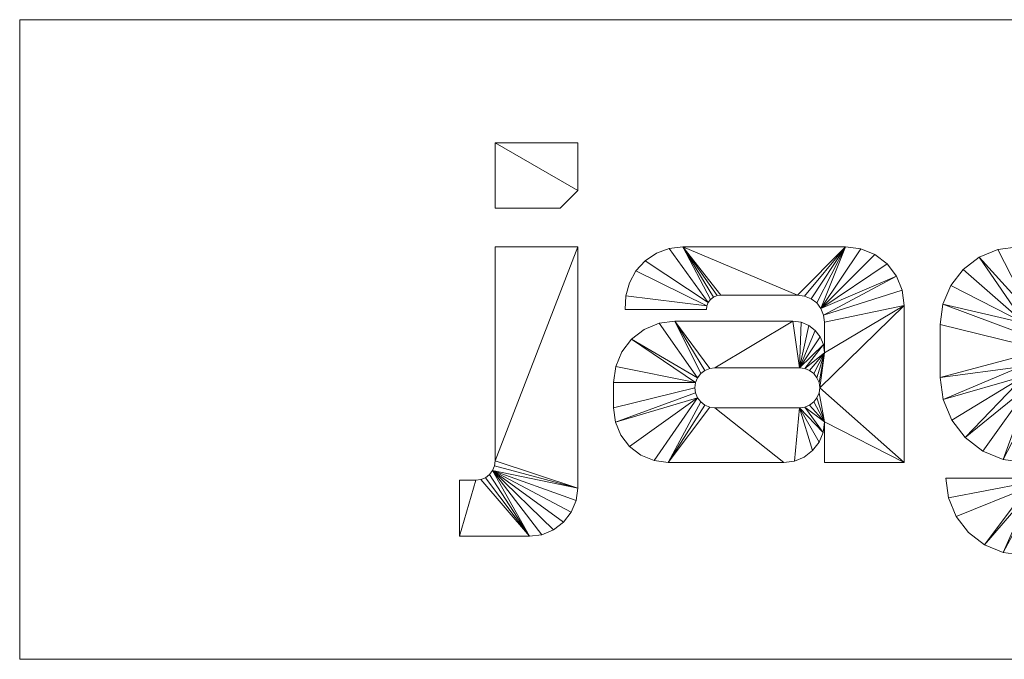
# Model space of a CAD drawing. Header units: millimetres. Extents: x -200 to 200, y -65 to 65.
# Tile 1 of 5: x -200 to 0, y -65 to 65. Entities that reach past the tile are written whole.
import ezdxf

# ---------------------------------------------------------------- set-up
doc = ezdxf.new("R2010")
doc.units = ezdxf.units.MM

# ---------------------------------------------------------------- blocks, each defined once
blk = doc.blocks.new('RSen_56_ME_FB_LOD200 - convector_jaga - temf0_02004010-al0 - freestanding - 10_jaga_tempo freestanding_lxhxd 400x200x130 mm-329489-3D view')
at = {"lineweight": 18}
mesh = blk.add_polyface(dxfattribs=at)
corners = [(200, 65, 320), (-200, 65, 320), (-200, -65, 320), (200, -65, 320)]
mesh.append_faces([[corners[k] for k in face] for face in [(2, 3, 0, 1)]])
mesh = blk.add_polyface(dxfattribs=at)
corners = [(200, 65, 120), (200, -65, 120), (-200, -65, 120), (-200, 65, 120)]
mesh.append_faces([[corners[k] for k in face] for face in [(1, 2, 3, 0)]])
mesh = blk.add_polyface(dxfattribs=at)
corners = [(-200, 65, 320), (200, 65, 320), (200, 65, 120), (-200, 65, 120)]
mesh.append_faces([[corners[k] for k in face] for face in [(3, 0, 1, 2)]])
mesh = blk.add_polyface(dxfattribs=at)
corners = [(-200, -65, 320), (-200, 65, 320), (-200, 65, 120), (-200, -65, 120)]
mesh.append_faces([[corners[k] for k in face] for face in [(3, 0, 1, 2)]])
mesh = blk.add_polyface(dxfattribs=at)
corners = [(200, -65, 320), (-200, -65, 320), (-200, -65, 120), (200, -65, 120)]
mesh.append_faces([[corners[k] for k in face] for face in [(3, 0, 1, 2)]])
blk = doc.blocks.new('RSen_55_GM_FB_logo - SH_jaga - standard-260147-3D view')
at = {"lineweight": 18}
mesh = blk.add_polyface(dxfattribs=at)
corners = [(-86.66, 18.85, 2), (-103.4, 18.85, 2), (-103.4, -24.69, 2), (-103.53, -25.7, 2), (-103.93, -26.65, 2), (-104.55, -27.47, 2), (-105.36, -28.09, 2), (-106.31, -28.48, 2), (-107.33, -28.62, 2), (-110.65, -28.62, 2), (-110.65, -40, 2), (-96.44, -40, 2), (-93.91, -39.67, 2), (-91.55, -38.69, 2), (-89.52, -37.14, 2), (-87.97, -35.11, 2), (-86.99, -32.75, 2), (-86.66, -30.22, 2), (-103.4, 40, 2), (-103.4, 26.71, 2), (-90.21, 26.71, 2), (-86.66, 30.26, 2), (-86.66, 40, 2), (-32.24, 18.85, 2), (-65.3, 18.85, 2), (-68.05, 18.52, 2), (-70.65, 17.55, 2), (-72.95, 16.01, 2), (-74.82, 13.96, 2), (-76.16, 11.53, 2), (-76.9, 8.86, 2), (-76.98, 6.08, 2), (-60.52, 6.08, 2), (-60.42, 6.84, 2), (-60.13, 7.55, 2), (-59.66, 8.16, 2), (-59.05, 8.63, 2), (-58.34, 8.92, 2), (-57.58, 9.02, 2), (-41.99, 9.02, 2), (-40.57, 8.84, 2), (-39.25, 8.29, 2), (-38.11, 7.42, 2), (-37.24, 6.28, 2), (-36.7, 4.96, 2), (-36.51, 3.55, 2), (-36.51, -2.7, 2), (-36.73, -1.04, 2), (-37.37, 0.51, 2), (-38.39, 1.84, 2), (-39.72, 2.86, 2), (-41.27, 3.5, 2), (-42.93, 3.72, 2), (-66.92, 3.72, 2), (-70.14, 3.3, 2), (-73.14, 2.05, 2), (-75.71, 0.08, 2), (-77.69, -2.5, 2), (-78.93, -5.5, 2), (-79.35, -8.71, 2), (-79.35, -13.91, 2), (-78.98, -16.78, 2), (-77.87, -19.46, 2), (-76.11, -21.75, 2), (-73.81, -23.52, 2), (-71.13, -24.62, 2), (-68.26, -25, 2), (-44.76, -25, 2), (-42.63, -24.72, 2), (-40.64, -23.9, 2), (-38.93, -22.58, 2), (-37.62, -20.88, 2), (-36.79, -18.89, 2), (-36.51, -16.75, 2), (-36.51, -25, 2), (-20.33, -25, 2), (-20.33, 6.94, 2), (-20.74, 10.02, 2), (-21.93, 12.9, 2), (-23.82, 15.36, 2), (-26.29, 17.25, 2), (-29.16, 18.44, 2), (-41.58, -5.73, 2), (-40.52, -5.87, 2), (-39.54, -6.28, 2), (-38.69, -6.93, 2), (-38.05, -7.77, 2), (-37.64, -8.75, 2), (-37.5, -9.81, 2), (-37.64, -10.86, 2), (-38.05, -11.85, 2), (-38.69, -12.69, 2), (-39.54, -13.34, 2), (-40.52, -13.75, 2), (-41.58, -13.89, 2), (-58.79, -13.89, 2), (-59.84, -13.75, 2), (-60.82, -13.34, 2), (-61.67, -12.69, 2), (-62.32, -11.85, 2), (-62.72, -10.86, 2), (-62.86, -9.81, 2), (-62.72, -8.75, 2), (-62.32, -7.77, 2), (-61.67, -6.93, 2), (-60.82, -6.28, 2), (-59.84, -5.87, 2), (-58.79, -5.73, 2), (22.97, 18.85, 2), (2.79, 18.85, 2), (-1.3, 18.31, 2), (-5.11, 16.73, 2), (-8.38, 14.22, 2), (-10.89, 10.96, 2), (-12.46, 7.15, 2), (-13, 3.06, 2), (-13, -7.75, 2), (-12.41, -12.21, 2), (-10.69, -16.37, 2), (-7.95, -19.95, 2), (-4.37, -22.69, 2), (-0.21, -24.41, 2), (4.25, -25, 2), (20.26, -25, 2), (22.91, -24.65, 2), (25.39, -23.63, 2), (27.51, -22, 2), (29.14, -19.87, 2), (30.17, -17.4, 2), (30.52, -14.74, 2), (30.52, -25.04, 2), (30.28, -26.86, 2), (29.57, -28.57, 2), (28.45, -30.03, 2), (26.99, -31.15, 2), (25.29, -31.86, 2), (23.46, -32.1, 2), (8.03, -32.1, 2), (7, -31.96, 2), (6.05, -31.57, 2), (5.23, -30.94, 2), (4.61, -30.12, 2), (4.21, -29.17, 2), (4.08, -28.15, 2), (-11.86, -28.15, 2), (-11.33, -32.21, 2), (-9.76, -36, 2), (-7.27, -39.25, 2), (-4.01, -41.74, 2), (-0.23, -43.31, 2), (3.84, -43.85, 2), (27.56, -43.85, 2), (32.69, -43.17, 2), (37.46, -41.2, 2), (41.56, -38.05, 2), (44.71, -33.95, 2), (46.69, -29.17, 2), (47.36, -24.05, 2), (47.36, 18.85, 2), (30.52, 18.85, 2), (30.52, 11.3, 2), (30.26, 13.25, 2), (29.51, 15.07, 2), (28.31, 16.64, 2), (26.74, 17.84, 2), (24.92, 18.59, 2), (22.07, 7.57, 2), (24.25, 7.28, 2), (26.27, 6.45, 2), (28.01, 5.11, 2), (29.34, 3.38, 2), (30.18, 1.35, 2), (30.46, -0.82, 2), (30.46, -3.42, 2), (30.19, -5.52, 2), (29.38, -7.47, 2), (28.09, -9.14, 2), (26.42, -10.43, 2), (24.47, -11.24, 2), (22.37, -11.51, 2), (11.05, -11.51, 2), (8.96, -11.24, 2), (7.01, -10.43, 2), (5.34, -9.15, 2), (4.06, -7.48, 2), (3.26, -5.54, 2), (2.98, -3.45, 2), (2.98, -0.87, 2), (3.27, 1.31, 2), (4.11, 3.35, 2), (5.45, 5.1, 2), (7.2, 6.44, 2), (9.24, 7.28, 2), (11.42, 7.57, 2), (101.73, 18.85, 2), (68.67, 18.85, 2), (65.92, 18.52, 2), (63.32, 17.55, 2), (61.02, 16.01, 2), (59.14, 13.96, 2), (57.8, 11.53, 2), (57.07, 8.86, 2), (56.99, 6.08, 2), (73.45, 6.08, 2), (73.55, 6.84, 2), (73.84, 7.55, 2), (74.31, 8.16, 2), (74.91, 8.63, 2), (75.62, 8.92, 2), (76.38, 9.02, 2), (91.98, 9.02, 2), (93.4, 8.84, 2), (94.72, 8.29, 2), (95.85, 7.42, 2), (96.72, 6.28, 2), (97.27, 4.96, 2), (97.46, 3.55, 2), (97.46, -2.7, 2), (97.24, -1.04, 2), (96.6, 0.51, 2), (95.58, 1.84, 2), (94.25, 2.86, 2), (92.7, 3.5, 2), (91.04, 3.72, 2), (67.05, 3.72, 2), (63.83, 3.3, 2), (60.83, 2.05, 2), (58.26, 0.08, 2), (56.28, -2.5, 2), (55.04, -5.5, 2), (54.61, -8.71, 2), (54.61, -13.91, 2), (54.99, -16.78, 2), (56.1, -19.46, 2), (57.86, -21.75, 2), (60.16, -23.52, 2), (62.83, -24.62, 2), (65.7, -25, 2), (89.21, -25, 2), (91.34, -24.72, 2), (93.33, -23.9, 2), (95.04, -22.58, 2), (96.35, -20.88, 2), (97.18, -18.89, 2), (97.46, -16.75, 2), (97.46, -25, 2), (113.63, -25, 2), (113.63, 6.94, 2), (113.23, 10.02, 2), (112.04, 12.9, 2), (110.15, 15.36, 2), (107.68, 17.25, 2), (104.81, 18.44, 2), (92.39, -5.73, 2), (93.45, -5.87, 2), (94.43, -6.28, 2), (95.27, -6.93, 2), (95.92, -7.77, 2), (96.33, -8.75, 2), (96.47, -9.81, 2), (96.33, -10.86, 2), (95.92, -11.85, 2), (95.27, -12.69, 2), (94.43, -13.34, 2), (93.45, -13.75, 2), (92.39, -13.89, 2), (75.18, -13.89, 2), (74.13, -13.75, 2), (73.14, -13.34, 2), (72.3, -12.69, 2), (71.65, -11.85, 2), (71.24, -10.86, 2), (71.11, -9.81, 2), (71.24, -8.75, 2), (71.65, -7.77, 2), (72.3, -6.93, 2), (73.14, -6.28, 2), (74.13, -5.87, 2), (75.18, -5.73, 2)]
mesh.append_faces([[corners[k] for k in face] for face in [(2, 17, 0, 1), (160, 158, 159), (246, 244, 245)]], dxfattribs={"vtx0": -1})
mesh.append_faces([[corners[k] for k in face] for face in [(6, 11, 5), (5, 11, 4), (42, 23, 41), (85, 46, 84), (92, 73, 91), (105, 53, 104), (103, 56, 102), (172, 158, 171), (165, 166, 164), (170, 160, 169), (168, 160, 167), (163, 167, 162), (192, 109, 191), (181, 122, 180), (121, 183, 120), (213, 194, 212), (256, 217, 255), (263, 244, 262), (276, 224, 275), (274, 227, 273)]], dxfattribs={"vtx0": -1, "vtx1": -1})
mesh.append_faces([[corners[k] for k in face] for face in [(76, 46, 88, 75), (259, 247, 217, 258)]], dxfattribs={"vtx0": -1, "vtx1": -1, "vtx2": -1})
mesh.append_faces([[corners[k] for k in face] for face in [(11, 6, 7), (43, 81, 23, 42), (82, 51, 52, 107), (46, 87, 88), (73, 90, 91), (46, 86, 87), (73, 92, 93), (46, 85, 86), (24, 36, 37), (53, 106, 107, 52), (53, 105, 106), (66, 98, 99, 65), (66, 96, 97), (158, 172, 173, 157), (157, 173, 174), (167, 163, 164, 166), (166, 165, 108, 193), (160, 168, 169), (130, 156, 157, 129), (178, 128, 129, 177), (156, 130, 131, 155), (133, 152, 153, 132), (152, 133, 134), (151, 136, 137), (109, 192, 193, 108), (111, 189, 190, 110), (122, 181, 182), (114, 188, 189, 113), (115, 187, 188, 114), (117, 184, 185, 116), (180, 122, 123, 179), (146, 141, 142, 145), (214, 252, 194, 213), (253, 222, 223, 278), (244, 261, 262), (217, 257, 258), (244, 263, 264), (217, 256, 257), (195, 207, 208), (224, 277, 278, 223), (224, 276, 277), (237, 269, 270, 236), (237, 267, 268)]], dxfattribs={"vtx0": -1, "vtx2": -1})
mesh.append_faces([[corners[k] for k in face] for face in [(160, 170, 171, 158)]], dxfattribs={"vtx0": -1, "vtx2": -1, "vtx3": -1})
mesh.append_faces([[corners[k] for k in face] for face in [(43, 79, 80, 81), (82, 47, 48, 49), (94, 68, 69, 70), (34, 25, 26, 27), (33, 28, 29, 30), (103, 54, 55, 56), (102, 56, 57, 58), (167, 160, 161, 162), (214, 250, 251, 252), (253, 218, 219, 220), (265, 239, 240, 241), (205, 196, 197, 198), (204, 199, 200, 201), (274, 225, 226, 227), (273, 227, 228, 229)]], dxfattribs={"vtx0": -1, "vtx3": -1})
mesh.append_faces([[corners[k] for k in face] for face in [(74, 75, 73), (32, 33, 30, 31), (203, 204, 201, 202)]], dxfattribs={"vtx1": -1})
mesh.append_faces([[corners[k] for k in face] for face in [(16, 17, 4, 15), (14, 15, 4, 13), (12, 13, 4, 11), (2, 3, 17), (3, 4, 17), (45, 46, 76), (77, 78, 44), (40, 41, 23), (50, 51, 82, 49), (89, 90, 73), (71, 72, 94, 70), (82, 83, 47), (37, 38, 24), (35, 36, 24), (38, 39, 24), (97, 98, 66), (64, 65, 99, 63), (62, 63, 99, 61), (99, 100, 61), (58, 59, 102), (176, 177, 129), (175, 176, 129), (154, 155, 132, 153), (131, 132, 155), (126, 127, 179, 125), (124, 125, 179, 123), (135, 136, 151), (112, 113, 189, 111), (185, 186, 116), (138, 139, 150), (118, 119, 184, 117), (147, 148, 141, 146), (216, 217, 247), (248, 249, 215), (211, 212, 194), (221, 222, 253, 220), (259, 260, 244), (260, 261, 244), (242, 243, 265, 241), (253, 254, 218), (208, 209, 195), (206, 207, 195), (209, 210, 195), (268, 269, 237), (235, 236, 270, 234), (233, 234, 270, 232), (270, 271, 232), (229, 230, 273)]], dxfattribs={"vtx1": -1, "vtx2": -1})
mesh.append_faces([[corners[k] for k in face] for face in [(88, 89, 73, 75), (174, 175, 129, 157), (246, 247, 259, 244)]], dxfattribs={"vtx1": -1, "vtx2": -1, "vtx3": -1})
mesh.append_faces([[corners[k] for k in face] for face in [(10, 11, 7, 8), (43, 44, 78, 79), (76, 77, 44, 45), (39, 40, 23, 24), (46, 47, 83, 84), (72, 73, 93, 94), (67, 68, 94, 95), (24, 25, 34, 35), (33, 34, 27, 28), (53, 54, 103, 104), (66, 67, 95, 96), (59, 60, 101, 102), (100, 101, 60, 61), (178, 179, 127, 128), (151, 152, 134, 135), (190, 191, 109, 110), (183, 184, 119, 120), (182, 183, 121, 122), (186, 187, 115, 116), (137, 138, 150, 151), (139, 140, 149, 150), (140, 141, 148, 149), (214, 215, 249, 250), (247, 248, 215, 216), (210, 211, 194, 195), (217, 218, 254, 255), (243, 244, 264, 265), (238, 239, 265, 266), (195, 196, 205, 206), (204, 205, 198, 199), (224, 225, 274, 275), (237, 238, 266, 267), (230, 231, 272, 273), (271, 272, 231, 232)]], dxfattribs={"vtx1": -1, "vtx3": -1})
mesh.append_faces([[corners[k] for k in face] for face in [(8, 9, 10), (21, 22, 18), (143, 144, 145, 142)]], dxfattribs={"vtx2": -1})
mesh.append_faces([[corners[k] for k in face] for face in [(18, 19, 20, 21)]], dxfattribs={"vtx3": -1})
mesh = blk.add_polyface(dxfattribs=at)
corners = [(-86.66, 18.85), (-86.66, -30.22), (-86.99, -32.75), (-87.97, -35.11), (-89.52, -37.14), (-91.55, -38.69), (-93.91, -39.67), (-96.44, -40), (-110.65, -40), (-110.65, -28.62), (-107.33, -28.62), (-106.31, -28.48), (-105.36, -28.09), (-104.55, -27.47), (-103.93, -26.65), (-103.53, -25.7), (-103.4, -24.69), (-103.4, 18.85), (-103.4, 40), (-86.66, 40), (-86.66, 30.26), (-90.21, 26.71), (-103.4, 26.71), (-32.24, 18.85), (-29.16, 18.44), (-26.29, 17.25), (-23.82, 15.36), (-21.93, 12.9), (-20.74, 10.02), (-20.33, 6.94), (-20.33, -25), (-36.51, -25), (-36.51, -16.75), (-36.79, -18.89), (-37.62, -20.88), (-38.93, -22.58), (-40.64, -23.9), (-42.63, -24.72), (-44.76, -25), (-68.26, -25), (-71.13, -24.62), (-73.81, -23.52), (-76.11, -21.75), (-77.87, -19.46), (-78.98, -16.78), (-79.35, -13.91), (-79.35, -8.71), (-78.93, -5.5), (-77.69, -2.5), (-75.71, 0.08), (-73.14, 2.05), (-70.14, 3.3), (-66.92, 3.72), (-42.93, 3.72), (-41.27, 3.5), (-39.72, 2.86), (-38.39, 1.84), (-37.37, 0.51), (-36.73, -1.04), (-36.51, -2.7), (-36.51, 3.55), (-36.7, 4.96), (-37.24, 6.28), (-38.11, 7.42), (-39.25, 8.29), (-40.57, 8.84), (-41.99, 9.02), (-57.58, 9.02), (-58.34, 8.92), (-59.05, 8.63), (-59.66, 8.16), (-60.13, 7.55), (-60.42, 6.84), (-60.52, 6.08), (-76.98, 6.08), (-76.9, 8.86), (-76.16, 11.53), (-74.82, 13.96), (-72.95, 16.01), (-70.65, 17.55), (-68.05, 18.52), (-65.3, 18.85), (-41.58, -5.73), (-58.79, -5.73), (-59.84, -5.87), (-60.82, -6.28), (-61.67, -6.93), (-62.32, -7.77), (-62.72, -8.75), (-62.86, -9.81), (-62.72, -10.86), (-62.32, -11.85), (-61.67, -12.69), (-60.82, -13.34), (-59.84, -13.75), (-58.79, -13.89), (-41.58, -13.89), (-40.52, -13.75), (-39.54, -13.34), (-38.69, -12.69), (-38.05, -11.85), (-37.64, -10.86), (-37.5, -9.81), (-37.64, -8.75), (-38.05, -7.77), (-38.69, -6.93), (-39.54, -6.28), (-40.52, -5.87), (22.97, 18.85), (24.92, 18.59), (26.74, 17.84), (28.31, 16.64), (29.51, 15.07), (30.26, 13.25), (30.52, 11.3), (30.52, 18.85), (47.36, 18.85), (47.36, -24.05), (46.69, -29.17), (44.71, -33.95), (41.56, -38.05), (37.46, -41.2), (32.69, -43.17), (27.56, -43.85), (3.84, -43.85), (-0.23, -43.31), (-4.01, -41.74), (-7.27, -39.25), (-9.76, -36), (-11.33, -32.21), (-11.86, -28.15), (4.08, -28.15), (4.21, -29.17), (4.61, -30.12), (5.23, -30.94), (6.05, -31.57), (7, -31.96), (8.03, -32.1), (23.46, -32.1), (25.29, -31.86), (26.99, -31.15), (28.45, -30.03), (29.57, -28.57), (30.28, -26.86), (30.52, -25.04), (30.52, -14.74), (30.17, -17.4), (29.14, -19.87), (27.51, -22), (25.39, -23.63), (22.91, -24.65), (20.26, -25), (4.25, -25), (-0.21, -24.41), (-4.37, -22.69), (-7.95, -19.95), (-10.69, -16.37), (-12.41, -12.21), (-13, -7.75), (-13, 3.06), (-12.46, 7.15), (-10.89, 10.96), (-8.38, 14.22), (-5.11, 16.73), (-1.3, 18.31), (2.79, 18.85), (22.07, 7.57), (11.42, 7.57), (9.24, 7.28), (7.2, 6.44), (5.45, 5.1), (4.11, 3.35), (3.27, 1.31), (2.98, -0.87), (2.98, -3.45), (3.26, -5.54), (4.06, -7.48), (5.34, -9.15), (7.01, -10.43), (8.96, -11.24), (11.05, -11.51), (22.37, -11.51), (24.47, -11.24), (26.42, -10.43), (28.09, -9.14), (29.38, -7.47), (30.19, -5.52), (30.46, -3.42), (30.46, -0.82), (30.18, 1.35), (29.34, 3.38), (28.01, 5.11), (26.27, 6.45), (24.25, 7.28), (101.73, 18.85), (104.81, 18.44), (107.68, 17.25), (110.15, 15.36), (112.04, 12.9), (113.23, 10.02), (113.63, 6.94), (113.63, -25), (97.46, -25), (97.46, -16.75), (97.18, -18.89), (96.35, -20.88), (95.04, -22.58), (93.33, -23.9), (91.34, -24.72), (89.21, -25), (65.7, -25), (62.83, -24.62), (60.16, -23.52), (57.86, -21.75), (56.1, -19.46), (54.99, -16.78), (54.61, -13.91), (54.61, -8.71), (55.04, -5.5), (56.28, -2.5), (58.26, 0.08), (60.83, 2.05), (63.83, 3.3), (67.05, 3.72), (91.04, 3.72), (92.7, 3.5), (94.25, 2.86), (95.58, 1.84), (96.6, 0.51), (97.24, -1.04), (97.46, -2.7), (97.46, 3.55), (97.27, 4.96), (96.72, 6.28), (95.85, 7.42), (94.72, 8.29), (93.4, 8.84), (91.98, 9.02), (76.38, 9.02), (75.62, 8.92), (74.91, 8.63), (74.31, 8.16), (73.84, 7.55), (73.55, 6.84), (73.45, 6.08), (56.99, 6.08), (57.07, 8.86), (57.8, 11.53), (59.14, 13.96), (61.02, 16.01), (63.32, 17.55), (65.92, 18.52), (68.67, 18.85), (92.39, -5.73), (75.18, -5.73), (74.13, -5.87), (73.14, -6.28), (72.3, -6.93), (71.65, -7.77), (71.24, -8.75), (71.11, -9.81), (71.24, -10.86), (71.65, -11.85), (72.3, -12.69), (73.14, -13.34), (74.13, -13.75), (75.18, -13.89), (92.39, -13.89), (93.45, -13.75), (94.43, -13.34), (95.27, -12.69), (95.92, -11.85), (96.33, -10.86), (96.47, -9.81), (96.33, -8.75), (95.92, -7.77), (95.27, -6.93), (94.43, -6.28), (93.45, -5.87)]
mesh.append_faces([[corners[k] for k in face] for face in [(20, 18, 19)]], dxfattribs={"vtx0": -1})
mesh.append_faces([[corners[k] for k in face] for face in [(12, 7, 11), (70, 81, 69), (91, 44, 90), (88, 49, 87), (86, 52, 85), (65, 23, 64), (60, 29, 59), (107, 59, 106), (105, 59, 104), (106, 59, 105), (170, 165, 169), (180, 152, 179), (189, 116, 188), (140, 123, 139), (138, 123, 137), (241, 252, 240), (218, 259, 217), (259, 220, 258), (257, 223, 256), (236, 194, 235), (278, 230, 277), (276, 230, 275)]], dxfattribs={"vtx0": -1, "vtx1": -1})
mesh.append_faces([[corners[k] for k in face] for face in [(59, 29, 102, 103), (114, 116, 189, 190), (230, 200, 273, 274)]], dxfattribs={"vtx0": -1, "vtx1": -1, "vtx3": -1})
mesh.append_faces([[corners[k] for k in face] for face in [(7, 12, 13), (1, 15, 16, 0), (11, 7, 8, 10), (7, 13, 14, 6), (72, 77, 78, 71), (71, 80, 81, 70), (87, 51, 52, 86), (89, 45, 46, 88), (90, 44, 45, 89), (39, 94, 95, 38), (88, 46, 47), (52, 84, 85), (29, 60, 61, 28), (96, 37, 38, 95), (59, 103, 104), (32, 100, 101), (102, 29, 30), (171, 162, 163, 170), (174, 158, 159, 173), (158, 174, 175, 157), (153, 177, 178), (157, 175, 176, 156), (126, 133, 134), (124, 136, 137, 123), (110, 193, 166, 109), (114, 192, 193, 113), (114, 190, 191), (117, 186, 187, 116), (193, 112, 113), (147, 181, 182, 146), (118, 143, 144, 117), (119, 142, 143, 118), (243, 248, 249, 242), (242, 251, 252, 241), (258, 222, 223, 257), (260, 216, 217, 259), (261, 215, 216, 260), (210, 265, 266, 209), (223, 255, 256), (200, 231, 232, 199), (200, 230, 231), (267, 208, 209, 266), (230, 274, 275), (203, 270, 271), (273, 200, 201)]], dxfattribs={"vtx0": -1, "vtx2": -1})
mesh.append_faces([[corners[k] for k in face] for face in [(32, 101, 102, 30), (145, 185, 186, 117), (203, 272, 273, 201)]], dxfattribs={"vtx0": -1, "vtx2": -1, "vtx3": -1})
mesh.append_faces([[corners[k] for k in face] for face in [(14, 2, 3, 4), (14, 4, 5, 6), (88, 47, 48, 49), (87, 49, 50, 51), (71, 78, 79, 80), (82, 53, 54, 55), (82, 55, 56, 57), (171, 160, 161, 162), (170, 163, 164, 165), (133, 126, 127, 128), (193, 110, 111, 112), (181, 149, 150, 151), (259, 218, 219, 220), (258, 220, 221, 222), (242, 249, 250, 251), (253, 224, 225, 226), (253, 226, 227, 228)]], dxfattribs={"vtx0": -1, "vtx3": -1})
mesh.append_faces([[corners[k] for k in face] for face in [(31, 32, 30), (202, 203, 201)]], dxfattribs={"vtx1": -1})
mesh.append_faces([[corners[k] for k in face] for face in [(76, 77, 72, 75), (68, 69, 81), (67, 68, 81), (43, 44, 91, 42), (41, 42, 91, 40), (93, 94, 39), (92, 93, 39), (65, 66, 23), (63, 64, 23), (62, 63, 23), (24, 25, 62, 23), (26, 27, 62, 25), (57, 58, 82), (36, 37, 96, 35), (34, 35, 96), (98, 99, 32), (99, 100, 32), (82, 83, 53), (168, 169, 165), (171, 172, 160), (154, 155, 177, 153), (183, 184, 145), (191, 192, 114), (187, 188, 116), (184, 185, 145), (148, 149, 181, 147), (138, 139, 123), (144, 145, 117), (120, 121, 142, 119), (247, 248, 243, 246), (239, 240, 252), (238, 239, 252), (214, 215, 262, 213), (212, 213, 262, 211), (261, 262, 215), (264, 265, 210), (263, 264, 210), (236, 237, 194), (234, 235, 194), (233, 234, 194), (195, 196, 233, 194), (197, 198, 233, 196), (228, 229, 253), (276, 277, 230), (207, 208, 267, 206), (205, 206, 267), (271, 272, 203), (269, 270, 203), (253, 254, 224)]], dxfattribs={"vtx1": -1, "vtx2": -1})
mesh.append_faces([[corners[k] for k in face] for face in [(14, 15, 1, 2), (66, 67, 81, 23), (39, 40, 91, 92), (83, 84, 52, 53), (61, 62, 27, 28), (58, 59, 107, 82), (97, 98, 32, 33), (96, 97, 33, 34), (159, 160, 172, 173), (167, 168, 165, 108), (176, 177, 155, 156), (178, 179, 152, 153), (125, 126, 134, 135), (128, 129, 132, 133), (151, 152, 180, 181), (124, 125, 135, 136), (108, 109, 166, 167), (122, 123, 140, 141), (182, 183, 145, 146), (121, 122, 141, 142), (237, 238, 252, 194), (210, 211, 262, 263), (254, 255, 223, 224), (232, 233, 198, 199), (229, 230, 278, 253), (268, 269, 203, 204), (267, 268, 204, 205)]], dxfattribs={"vtx1": -1, "vtx3": -1})
mesh.append_faces([[corners[k] for k in face] for face in [(8, 9, 10), (16, 17, 0), (21, 22, 18, 20), (73, 74, 75, 72), (114, 115, 116), (244, 245, 246, 243)]], dxfattribs={"vtx2": -1})
mesh.append_faces([[corners[k] for k in face] for face in [(129, 130, 131, 132)]], dxfattribs={"vtx3": -1})
mesh = blk.add_polyface(dxfattribs=at)
corners = [(-103.4, 26.71, 2), (-103.4, 40, 2), (-103.4, 40), (-103.4, 26.71)]
mesh.append_faces([[corners[k] for k in face] for face in [(0, 1, 2, 3)]])
mesh = blk.add_polyface(dxfattribs=at)
corners = [(-103.4, 40, 2), (-86.66, 40, 2), (-86.66, 40), (-103.4, 40)]
mesh.append_faces([[corners[k] for k in face] for face in [(0, 1, 2, 3)]])
mesh = blk.add_polyface(dxfattribs=at)
corners = [(-86.66, 40, 2), (-86.66, 30.26, 2), (-86.66, 30.26), (-86.66, 40)]
mesh.append_faces([[corners[k] for k in face] for face in [(0, 1, 2, 3)]])
mesh = blk.add_polyface(dxfattribs=at)
corners = [(-86.66, 30.26, 2), (-90.21, 26.71, 2), (-90.21, 26.71), (-86.66, 30.26)]
mesh.append_faces([[corners[k] for k in face] for face in [(0, 1, 2, 3)]])
mesh = blk.add_polyface(dxfattribs=at)
corners = [(-90.21, 26.71, 2), (-103.4, 26.71, 2), (-103.4, 26.71), (-90.21, 26.71)]
mesh.append_faces([[corners[k] for k in face] for face in [(0, 1, 2, 3)]])
mesh = blk.add_polyface(dxfattribs=at)
corners = [(-103.4, 18.85, 2), (-86.66, 18.85, 2), (-86.66, 18.85), (-103.4, 18.85)]
mesh.append_faces([[corners[k] for k in face] for face in [(0, 1, 2, 3)]])
mesh = blk.add_polyface(dxfattribs=at)
corners = [(-103.4, -24.69, 2), (-103.4, 18.85, 2), (-103.4, 18.85), (-103.4, -24.69)]
mesh.append_faces([[corners[k] for k in face] for face in [(3, 0, 1, 2)]])
mesh = blk.add_polyface(dxfattribs=at)
corners = [(-86.66, 18.85, 2), (-86.66, -30.22, 2), (-86.66, -30.22), (-86.66, 18.85)]
mesh.append_faces([[corners[k] for k in face] for face in [(0, 1, 2, 3)]])
mesh = blk.add_polyface(dxfattribs=at)
corners = [(-76.98, 6.08, 2), (-76.9, 8.86, 2), (-76.16, 11.53, 2), (-74.82, 13.96, 2), (-72.95, 16.01, 2), (-70.65, 17.55, 2), (-68.05, 18.52, 2), (-65.3, 18.85, 2), (-65.3, 18.85), (-68.05, 18.52), (-70.65, 17.55), (-72.95, 16.01), (-74.82, 13.96), (-76.16, 11.53), (-76.9, 8.86), (-76.98, 6.08)]
mesh.append_faces([[corners[k] for k in face] for face in [(8, 9, 6, 7)]], dxfattribs={"vtx1": -1})
mesh.append_faces([[corners[k] for k in face] for face in [(9, 10, 5, 6), (10, 11, 4, 5), (3, 4, 11, 12), (12, 13, 2, 3), (13, 14, 1, 2)]], dxfattribs={"vtx1": -1, "vtx3": -1})
mesh.append_faces([[corners[k] for k in face] for face in [(14, 15, 0, 1)]], dxfattribs={"vtx3": -1})
mesh = blk.add_polyface(dxfattribs=at)
corners = [(-65.3, 18.85, 2), (-32.24, 18.85, 2), (-32.24, 18.85), (-65.3, 18.85)]
mesh.append_faces([[corners[k] for k in face] for face in [(3, 0, 1, 2)]])
mesh = blk.add_polyface(dxfattribs=at)
corners = [(-32.24, 18.85, 2), (-29.16, 18.44, 2), (-26.29, 17.25, 2), (-23.82, 15.36, 2), (-21.93, 12.9, 2), (-20.74, 10.02, 2), (-20.33, 6.94, 2), (-20.33, 6.94), (-20.74, 10.02), (-21.93, 12.9), (-23.82, 15.36), (-26.29, 17.25), (-29.16, 18.44), (-32.24, 18.85)]
mesh.append_faces([[corners[k] for k in face] for face in [(7, 8, 5, 6), (0, 1, 12, 13)]], dxfattribs={"vtx1": -1})
mesh.append_faces([[corners[k] for k in face] for face in [(8, 9, 4, 5), (3, 4, 9, 10), (10, 11, 2, 3), (11, 12, 1, 2)]], dxfattribs={"vtx1": -1, "vtx3": -1})
mesh = blk.add_polyface(dxfattribs=at)
corners = [(-13, 3.06, 2), (-12.46, 7.15, 2), (-10.89, 10.96, 2), (-8.38, 14.22, 2), (-5.11, 16.73, 2), (-1.3, 18.31, 2), (2.79, 18.85, 2), (2.79, 18.85), (-1.3, 18.31), (-5.11, 16.73), (-8.38, 14.22), (-10.89, 10.96), (-12.46, 7.15), (-13, 3.06)]
mesh.append_faces([[corners[k] for k in face] for face in [(7, 8, 5, 6), (0, 1, 12, 13)]], dxfattribs={"vtx1": -1})
mesh.append_faces([[corners[k] for k in face] for face in [(8, 9, 4, 5), (3, 4, 9, 10), (10, 11, 2, 3), (11, 12, 1, 2)]], dxfattribs={"vtx1": -1, "vtx3": -1})
mesh = blk.add_polyface(dxfattribs=at)
corners = [(-57.58, 9.02, 2), (-58.34, 8.92, 2), (-59.05, 8.63, 2), (-59.66, 8.16, 2), (-60.13, 7.55, 2), (-60.42, 6.84, 2), (-60.52, 6.08, 2), (-60.52, 6.08), (-60.42, 6.84), (-60.13, 7.55), (-59.66, 8.16), (-59.05, 8.63), (-58.34, 8.92), (-57.58, 9.02)]
mesh.append_faces([[corners[k] for k in face] for face in [(0, 1, 12, 13)]], dxfattribs={"vtx1": -1})
mesh.append_faces([[corners[k] for k in face] for face in [(4, 5, 8, 9), (9, 10, 3, 4), (1, 2, 11, 12), (10, 11, 2, 3)]], dxfattribs={"vtx1": -1, "vtx3": -1})
mesh.append_faces([[corners[k] for k in face] for face in [(5, 6, 7, 8)]], dxfattribs={"vtx3": -1})
mesh = blk.add_polyface(dxfattribs=at)
corners = [(-41.99, 9.02, 2), (-57.58, 9.02, 2), (-57.58, 9.02), (-41.99, 9.02)]
mesh.append_faces([[corners[k] for k in face] for face in [(3, 0, 1, 2)]])
mesh = blk.add_polyface(dxfattribs=at)
corners = [(-36.51, 3.55, 2), (-36.7, 4.96, 2), (-37.24, 6.28, 2), (-38.11, 7.42, 2), (-39.25, 8.29, 2), (-40.57, 8.84, 2), (-41.99, 9.02, 2), (-41.99, 9.02), (-40.57, 8.84), (-39.25, 8.29), (-38.11, 7.42), (-37.24, 6.28), (-36.7, 4.96), (-36.51, 3.55)]
mesh.append_faces([[corners[k] for k in face] for face in [(0, 1, 12, 13)]], dxfattribs={"vtx1": -1})
mesh.append_faces([[corners[k] for k in face] for face in [(4, 5, 8, 9), (9, 10, 3, 4), (1, 2, 11, 12), (10, 11, 2, 3)]], dxfattribs={"vtx1": -1, "vtx3": -1})
mesh.append_faces([[corners[k] for k in face] for face in [(5, 6, 7, 8)]], dxfattribs={"vtx3": -1})
mesh = blk.add_polyface(dxfattribs=at)
corners = [(-60.52, 6.08, 2), (-76.98, 6.08, 2), (-76.98, 6.08), (-60.52, 6.08)]
mesh.append_faces([[corners[k] for k in face] for face in [(0, 1, 2, 3)]])
mesh = blk.add_polyface(dxfattribs=at)
corners = [(-20.33, 6.94, 2), (-20.33, -25, 2), (-20.33, -25), (-20.33, 6.94)]
mesh.append_faces([[corners[k] for k in face] for face in [(3, 0, 1, 2)]])
mesh = blk.add_polyface(dxfattribs=at)
corners = [(-79.35, -8.71, 2), (-78.93, -5.5, 2), (-77.69, -2.5, 2), (-75.71, 0.08, 2), (-73.14, 2.05, 2), (-70.14, 3.3, 2), (-66.92, 3.72, 2), (-66.92, 3.72), (-70.14, 3.3), (-73.14, 2.05), (-75.71, 0.08), (-77.69, -2.5), (-78.93, -5.5), (-79.35, -8.71)]
mesh.append_faces([[corners[k] for k in face] for face in [(7, 8, 5, 6), (0, 1, 12, 13)]], dxfattribs={"vtx1": -1})
mesh.append_faces([[corners[k] for k in face] for face in [(8, 9, 4, 5), (3, 4, 9, 10), (10, 11, 2, 3), (11, 12, 1, 2)]], dxfattribs={"vtx1": -1, "vtx3": -1})
mesh = blk.add_polyface(dxfattribs=at)
corners = [(-66.92, 3.72, 2), (-42.93, 3.72, 2), (-42.93, 3.72), (-66.92, 3.72)]
mesh.append_faces([[corners[k] for k in face] for face in [(3, 0, 1, 2)]])
mesh = blk.add_polyface(dxfattribs=at)
corners = [(-42.93, 3.72, 2), (-41.27, 3.5, 2), (-39.72, 2.86, 2), (-38.39, 1.84, 2), (-37.37, 0.51, 2), (-36.73, -1.04, 2), (-36.51, -2.7, 2), (-36.51, -2.7), (-36.73, -1.04), (-37.37, 0.51), (-38.39, 1.84), (-39.72, 2.86), (-41.27, 3.5), (-42.93, 3.72)]
mesh.append_faces([[corners[k] for k in face] for face in [(7, 8, 5, 6), (0, 1, 12, 13)]], dxfattribs={"vtx1": -1})
mesh.append_faces([[corners[k] for k in face] for face in [(8, 9, 4, 5), (3, 4, 9, 10), (10, 11, 2, 3), (11, 12, 1, 2)]], dxfattribs={"vtx1": -1, "vtx3": -1})
mesh = blk.add_polyface(dxfattribs=at)
corners = [(-36.51, -2.7, 2), (-36.51, 3.55, 2), (-36.51, 3.55), (-36.51, -2.7)]
mesh.append_faces([[corners[k] for k in face] for face in [(0, 1, 2, 3)]])
mesh = blk.add_polyface(dxfattribs=at)
corners = [(-13, -7.75, 2), (-13, 3.06, 2), (-13, 3.06), (-13, -7.75)]
mesh.append_faces([[corners[k] for k in face] for face in [(3, 0, 1, 2)]])
mesh = blk.add_polyface(dxfattribs=at)
corners = [(-58.79, -5.73, 2), (-59.84, -5.87, 2), (-60.82, -6.28, 2), (-61.67, -6.93, 2), (-62.32, -7.77, 2), (-62.72, -8.75, 2), (-62.86, -9.81, 2), (-62.72, -10.86, 2), (-62.32, -11.85, 2), (-61.67, -12.69, 2), (-60.82, -13.34, 2), (-59.84, -13.75, 2), (-58.79, -13.89, 2), (-58.79, -13.89), (-59.84, -13.75), (-60.82, -13.34), (-61.67, -12.69), (-62.32, -11.85), (-62.72, -10.86), (-62.86, -9.81), (-62.72, -8.75), (-62.32, -7.77), (-61.67, -6.93), (-60.82, -6.28), (-59.84, -5.87), (-58.79, -5.73)]
mesh.append_faces([[corners[k] for k in face] for face in [(0, 1, 24, 25)]], dxfattribs={"vtx1": -1})
mesh.append_faces([[corners[k] for k in face] for face in [(10, 11, 14, 15), (8, 9, 16, 17), (9, 10, 15, 16), (7, 8, 17, 18), (18, 19, 6, 7), (4, 5, 20, 21), (3, 4, 21, 22), (1, 2, 23, 24), (2, 3, 22, 23), (19, 20, 5, 6)]], dxfattribs={"vtx1": -1, "vtx3": -1})
mesh.append_faces([[corners[k] for k in face] for face in [(11, 12, 13, 14)]], dxfattribs={"vtx3": -1})
mesh = blk.add_polyface(dxfattribs=at)
corners = [(-41.58, -5.73, 2), (-58.79, -5.73, 2), (-58.79, -5.73), (-41.58, -5.73)]
mesh.append_faces([[corners[k] for k in face] for face in [(3, 0, 1, 2)]])
mesh = blk.add_polyface(dxfattribs=at)
corners = [(-41.58, -13.89, 2), (-40.52, -13.75, 2), (-39.54, -13.34, 2), (-38.69, -12.69, 2), (-38.05, -11.85, 2), (-37.64, -10.86, 2), (-37.5, -9.81, 2), (-37.64, -8.75, 2), (-38.05, -7.77, 2), (-38.69, -6.93, 2), (-39.54, -6.28, 2), (-40.52, -5.87, 2), (-41.58, -5.73, 2), (-41.58, -5.73), (-40.52, -5.87), (-39.54, -6.28), (-38.69, -6.93), (-38.05, -7.77), (-37.64, -8.75), (-37.5, -9.81), (-37.64, -10.86), (-38.05, -11.85), (-38.69, -12.69), (-39.54, -13.34), (-40.52, -13.75), (-41.58, -13.89)]
mesh.append_faces([[corners[k] for k in face] for face in [(0, 1, 24, 25)]], dxfattribs={"vtx1": -1})
mesh.append_faces([[corners[k] for k in face] for face in [(10, 11, 14, 15), (8, 9, 16, 17), (9, 10, 15, 16), (7, 8, 17, 18), (18, 19, 6, 7), (4, 5, 20, 21), (3, 4, 21, 22), (1, 2, 23, 24), (2, 3, 22, 23), (19, 20, 5, 6)]], dxfattribs={"vtx1": -1, "vtx3": -1})
mesh.append_faces([[corners[k] for k in face] for face in [(11, 12, 13, 14)]], dxfattribs={"vtx3": -1})
mesh = blk.add_polyface(dxfattribs=at)
corners = [(4.25, -25, 2), (-0.21, -24.41, 2), (-4.37, -22.69, 2), (-7.95, -19.95, 2), (-10.69, -16.37, 2), (-12.41, -12.21, 2), (-13, -7.75, 2), (-13, -7.75), (-12.41, -12.21), (-10.69, -16.37), (-7.95, -19.95), (-4.37, -22.69), (-0.21, -24.41), (4.25, -25)]
mesh.append_faces([[corners[k] for k in face] for face in [(7, 8, 5, 6), (0, 1, 12, 13)]], dxfattribs={"vtx1": -1})
mesh.append_faces([[corners[k] for k in face] for face in [(8, 9, 4, 5), (3, 4, 9, 10), (10, 11, 2, 3), (11, 12, 1, 2)]], dxfattribs={"vtx1": -1, "vtx3": -1})
mesh = blk.add_polyface(dxfattribs=at)
corners = [(-79.35, -13.91, 2), (-79.35, -8.71, 2), (-79.35, -8.71), (-79.35, -13.91)]
mesh.append_faces([[corners[k] for k in face] for face in [(3, 0, 1, 2)]])
mesh = blk.add_polyface(dxfattribs=at)
corners = [(-68.26, -25, 2), (-71.13, -24.62, 2), (-73.81, -23.52, 2), (-76.11, -21.75, 2), (-77.87, -19.46, 2), (-78.98, -16.78, 2), (-79.35, -13.91, 2), (-79.35, -13.91), (-78.98, -16.78), (-77.87, -19.46), (-76.11, -21.75), (-73.81, -23.52), (-71.13, -24.62), (-68.26, -25)]
mesh.append_faces([[corners[k] for k in face] for face in [(7, 8, 5, 6), (0, 1, 12, 13)]], dxfattribs={"vtx1": -1})
mesh.append_faces([[corners[k] for k in face] for face in [(8, 9, 4, 5), (3, 4, 9, 10), (10, 11, 2, 3), (11, 12, 1, 2)]], dxfattribs={"vtx1": -1, "vtx3": -1})
mesh = blk.add_polyface(dxfattribs=at)
corners = [(-58.79, -13.89, 2), (-41.58, -13.89, 2), (-41.58, -13.89), (-58.79, -13.89)]
mesh.append_faces([[corners[k] for k in face] for face in [(0, 1, 2, 3)]])
mesh = blk.add_polyface(dxfattribs=at)
corners = [(-36.51, -16.75, 2), (-36.79, -18.89, 2), (-37.62, -20.88, 2), (-38.93, -22.58, 2), (-40.64, -23.9, 2), (-42.63, -24.72, 2), (-44.76, -25, 2), (-44.76, -25), (-42.63, -24.72), (-40.64, -23.9), (-38.93, -22.58), (-37.62, -20.88), (-36.79, -18.89), (-36.51, -16.75)]
mesh.append_faces([[corners[k] for k in face] for face in [(7, 8, 5, 6), (0, 1, 12, 13)]], dxfattribs={"vtx1": -1})
mesh.append_faces([[corners[k] for k in face] for face in [(8, 9, 4, 5), (3, 4, 9, 10), (10, 11, 2, 3), (11, 12, 1, 2)]], dxfattribs={"vtx1": -1, "vtx3": -1})
mesh = blk.add_polyface(dxfattribs=at)
corners = [(-36.51, -25, 2), (-36.51, -16.75, 2), (-36.51, -16.75), (-36.51, -25)]
mesh.append_faces([[corners[k] for k in face] for face in [(0, 1, 2, 3)]])
mesh = blk.add_polyface(dxfattribs=at)
corners = [(-107.33, -28.62, 2), (-106.31, -28.48, 2), (-105.36, -28.09, 2), (-104.55, -27.47, 2), (-103.93, -26.65, 2), (-103.53, -25.7, 2), (-103.4, -24.69, 2), (-103.4, -24.69), (-103.53, -25.7), (-103.93, -26.65), (-104.55, -27.47), (-105.36, -28.09), (-106.31, -28.48), (-107.33, -28.62)]
mesh.append_faces([[corners[k] for k in face] for face in [(0, 1, 12, 13)]], dxfattribs={"vtx1": -1})
mesh.append_faces([[corners[k] for k in face] for face in [(4, 5, 8, 9), (9, 10, 3, 4), (1, 2, 11, 12), (10, 11, 2, 3)]], dxfattribs={"vtx1": -1, "vtx3": -1})
mesh.append_faces([[corners[k] for k in face] for face in [(5, 6, 7, 8)]], dxfattribs={"vtx3": -1})
mesh = blk.add_polyface(dxfattribs=at)
corners = [(-44.76, -25, 2), (-68.26, -25, 2), (-68.26, -25), (-44.76, -25)]
mesh.append_faces([[corners[k] for k in face] for face in [(3, 0, 1, 2)]])
mesh = blk.add_polyface(dxfattribs=at)
corners = [(-20.33, -25, 2), (-36.51, -25, 2), (-36.51, -25), (-20.33, -25)]
mesh.append_faces([[corners[k] for k in face] for face in [(0, 1, 2, 3)]])
mesh = blk.add_polyface(dxfattribs=at)
corners = [(-110.65, -28.62, 2), (-107.33, -28.62, 2), (-107.33, -28.62), (-110.65, -28.62)]
mesh.append_faces([[corners[k] for k in face] for face in [(3, 0, 1, 2)]])
mesh = blk.add_polyface(dxfattribs=at)
corners = [(-110.65, -40, 2), (-110.65, -28.62, 2), (-110.65, -28.62), (-110.65, -40)]
mesh.append_faces([[corners[k] for k in face] for face in [(0, 1, 2, 3)]])
mesh = blk.add_polyface(dxfattribs=at)
corners = [(-11.86, -28.15, 2), (4.08, -28.15, 2), (4.08, -28.15), (-11.86, -28.15)]
mesh.append_faces([[corners[k] for k in face] for face in [(0, 1, 2, 3)]])
mesh = blk.add_polyface(dxfattribs=at)
corners = [(3.84, -43.85, 2), (-0.23, -43.31, 2), (-4.01, -41.74, 2), (-7.27, -39.25, 2), (-9.76, -36, 2), (-11.33, -32.21, 2), (-11.86, -28.15, 2), (-11.86, -28.15), (-11.33, -32.21), (-9.76, -36), (-7.27, -39.25), (-4.01, -41.74), (-0.23, -43.31), (3.84, -43.85)]
mesh.append_faces([[corners[k] for k in face] for face in [(7, 8, 5, 6), (0, 1, 12, 13)]], dxfattribs={"vtx1": -1})
mesh.append_faces([[corners[k] for k in face] for face in [(8, 9, 4, 5), (3, 4, 9, 10), (10, 11, 2, 3), (11, 12, 1, 2)]], dxfattribs={"vtx1": -1, "vtx3": -1})
mesh = blk.add_polyface(dxfattribs=at)
corners = [(-86.66, -30.22, 2), (-86.99, -32.75, 2), (-87.97, -35.11, 2), (-89.52, -37.14, 2), (-91.55, -38.69, 2), (-93.91, -39.67, 2), (-96.44, -40, 2), (-96.44, -40), (-93.91, -39.67), (-91.55, -38.69), (-89.52, -37.14), (-87.97, -35.11), (-86.99, -32.75), (-86.66, -30.22)]
mesh.append_faces([[corners[k] for k in face] for face in [(7, 8, 5, 6), (0, 1, 12, 13)]], dxfattribs={"vtx1": -1})
mesh.append_faces([[corners[k] for k in face] for face in [(8, 9, 4, 5), (3, 4, 9, 10), (10, 11, 2, 3), (11, 12, 1, 2)]], dxfattribs={"vtx1": -1, "vtx3": -1})
mesh = blk.add_polyface(dxfattribs=at)
corners = [(-96.44, -40, 2), (-110.65, -40, 2), (-110.65, -40), (-96.44, -40)]
mesh.append_faces([[corners[k] for k in face] for face in [(3, 0, 1, 2)]])

msp = doc.modelspace()

# ---------------------------------------------------------------- block references
at = {"lineweight": 18}
for name, p in [('RSen_56_ME_FB_LOD200 - convector_jaga - temf0_02004010-al0 - freestanding - 10_jaga_tempo freestanding_lxhxd 400x200x130 mm-329489-3D view', (0, 0)), ('RSen_55_GM_FB_logo - SH_jaga - standard-260147-3D view', (0, 0, 320))]:
    msp.add_blockref(name, p, dxfattribs=at)

doc.saveas('drawing.dxf')
